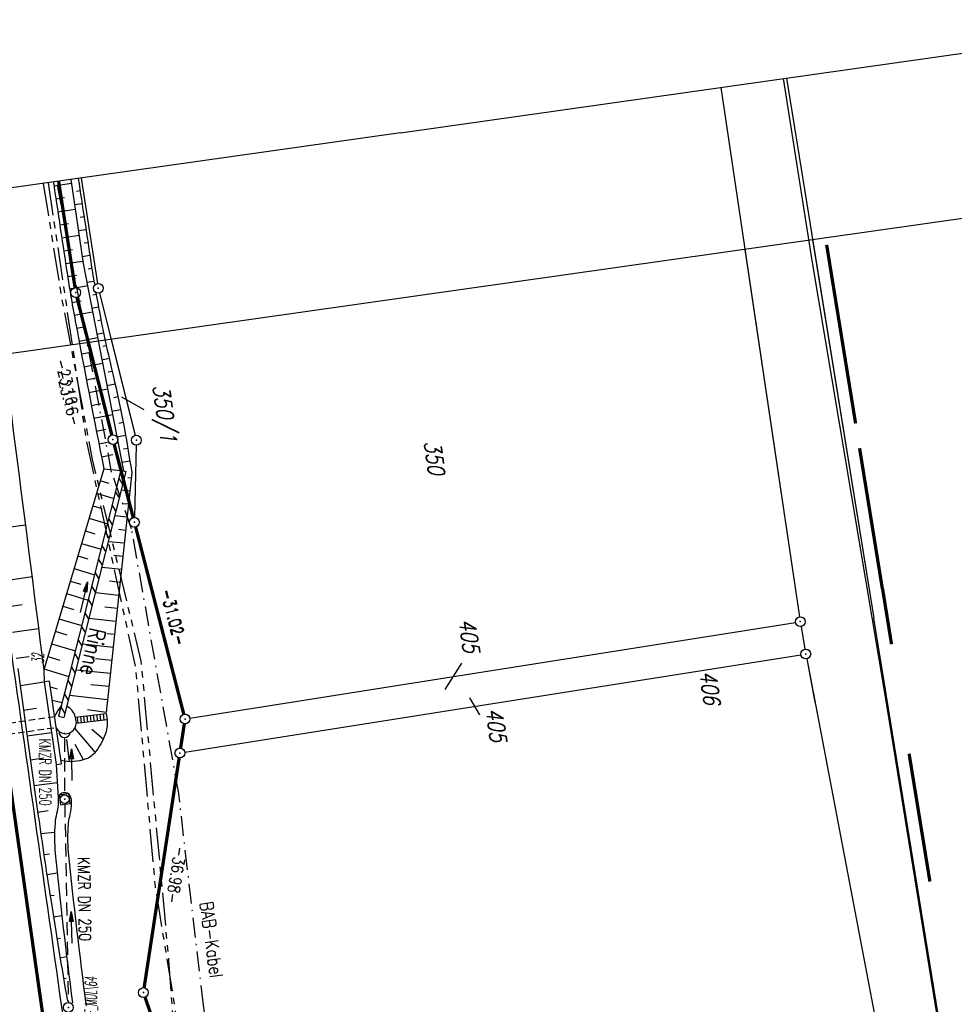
# Model space of a CAD drawing. Extents: x 446577 to 447216, y 443659 to 444842.
# Tile 176 of 177: x 446813 to 446956, y 444692 to 444842. Entities that reach past the tile are written whole.
import ezdxf
from ezdxf.enums import TextEntityAlignment as Align

# ---------------------------------------------------------------- set-up
doc = ezdxf.new("R2010")
doc.units = 0
doc.header["$LTSCALE"] = 2
doc.header["$MEASUREMENT"] = 0
for name, pattern in [('AUSGEZOGEN', [0]), ('BAB-FM2', [2.6, 1.5, -0.5, 0.1, -0.5]), ('GEMARKBAB', [3.7, 2, -0.5, 0.1, -0.5, 0.1, -0.5]), ('GESTRICH-X2', [1.5, 1, -0.5]), ('GESTRICHELT', [0.75, 0.5, -0.25]), ('PHANTOMX2', [5, 2.5, -0.5, 0.5, -0.5, 0.5, -0.5])]:
    doc.linetypes.add(name, pattern=pattern)
doc.layers.get('0').update_dxf_attribs({"linetype": 'AUSGEZOGEN'})
for name, color, linetype in [('203-ABSTAND', 8, 'AUSGEZOGEN'), ('203-FLSTNR', 8, 'AUSGEZOGEN'), ('203-GEMARKGRZ', 7, 'GEMARKBAB'), ('203-GRENZL', 8, 'AUSGEZOGEN'), ('203-GRENZL-BAB', 7, 'AUSGEZOGEN'), ('203-GRENZP', 8, 'AUSGEZOGEN'), ('203-GRENZP-BAB', 7, 'AUSGEZOGEN'), ('204-ABSTAND', 8, 'AUSGEZOGEN'), ('204-FLSTNR', 8, 'AUSGEZOGEN'), ('204-GEMARKGRZ', 7, 'GEMARKBAB'), ('204-GRENZL', 8, 'AUSGEZOGEN'), ('204-GRENZL-BAB', 7, 'AUSGEZOGEN'), ('204-GRENZP', 8, 'AUSGEZOGEN'), ('204-GRENZP-BAB', 7, 'AUSGEZOGEN'), ('ANMERKUNG', 7, 'CONTINUOUS'), ('BAB_FM', 5, 'BAB-FM2'), ('BAUWOTOP', 250, 'AUSGEZOGEN'), ('BAUWUTOP', 250, 'GESTRICHELT'), ('BOESCHG', 250, 'AUSGEZOGEN'), ('DURCHL', 200, 'GESTRICH-X2'), ('FBRTOP', 250, 'AUSGEZOGEN'), ('GEBAEUDE', 7, 'AUSGEZOGEN'), ('GRABEN', 250, 'AUSGEZOGEN'), ('KANAL', 7, 'GESTRICH-X2'), ('Lichtwellenleiter COLT', 46, 'PHANTOMX2'), ('Lichtwellenleiter GLH', 46, 'PHANTOMX2'), ('MULDE', 250, 'AUSGEZOGEN'), ('PFEIL', 7, 'CONTINUOUS'), ('PFEILTOP', 200, 'AUSGEZOGEN'), ('Planeinteilung', 250, 'CONTINUOUS'), ('RAHMEN', 7, 'AUSGEZOGEN'), ('Rinne', 200, 'CONTINUOUS'), ('SCHSYMBOL', 200, 'AUSGEZOGEN'), ('STROMLTG', 4, 'AUSGEZOGEN'), ('TEXTO', 4, 'CONTINUOUS')]:
    doc.layers.add(name, color=color, linetype=linetype)
doc.styles.add('ROMANS', font='romans.shx', dxfattribs={"width": 0.8})

# ---------------------------------------------------------------- blocks, each defined once
blk = doc.blocks.new('GST')
at = {"color": 0}
blk.add_circle((0, 0), 0.75, dxfattribs=at)
blk.add_point((0, 0), dxfattribs=at)
blk = doc.blocks.new('10')
blk.add_blockref('GST', (0, 0))
blk = doc.blocks.new('20')
blk.add_lwpolyline([(-0.75, -0.75), (0.75, -0.75), (0.75, 0.75), (-0.75, 0.75)], close=True)
blk.add_circle((0, 0), 0.676)
blk.add_point((0, 0))
blk = doc.blocks.new('40')
at = {"color": 0}
blk.add_arc((0.02, 0.31), 0.91, 192.5363, 347.4637, dxfattribs=at)
blk.add_point((0, 0), dxfattribs=at)
blk = doc.blocks.new('PFEIL2')
at = {"color": 0}
for p, q in [((0.88, 0), (-2.4, -0.01)), ((0.88, -0.27), (0.88, 0.28)), ((0.88, 0.28), (2.43, 0.01)), ((0.91, 0.27), (0.88, 0.26)), ((0.97, 0.26), (0.88, 0.25)), ((1.02, 0.25), (0.88, 0.23)), ((1.07, 0.24), (0.88, 0.21)), ((1.13, 0.23), (0.88, 0.19)), ((1.18, 0.22), (0.88, 0.17)), ((1.24, 0.21), (0.88, 0.15)), ((1.29, 0.21), (0.88, 0.14)), ((1.34, 0.2), (0.88, 0.12)), ((1.4, 0.19), (0.88, 0.1)), ((1.45, 0.18), (0.88, 0.08)), ((1.51, 0.17), (0.88, 0.06)), ((1.56, 0.16), (0.88, 0.04)), ((1.61, 0.15), (0.88, 0.02)), ((1.67, 0.14), (0.88, 0.01)), ((1.72, 0.13), (0.88, -0.01)), ((1.78, 0.12), (0.88, -0.03)), ((1.83, 0.11), (0.88, -0.05)), ((1.88, 0.1), (0.88, -0.07)), ((1.94, 0.09), (0.88, -0.09)), ((2.05, 0.08), (0.88, -0.12)), ((1.99, 0.08), (0.88, -0.11)), ((2.1, 0.07), (0.88, -0.14)), ((2.15, 0.06), (0.88, -0.16)), ((2.21, 0.05), (0.88, -0.18)), ((2.26, 0.04), (0.88, -0.2)), ((2.32, 0.03), (0.88, -0.22)), ((2.37, 0.02), (0.88, -0.23)), ((2.42, 0.01), (0.88, -0.25)), ((2.43, 0.01), (0.88, -0.27))]:
    blk.add_line(p, q, dxfattribs=at)
blk = doc.blocks.new('1135420')
for q in [(0, 420), (0, 0)]:
    blk.add_line((0, 297), q)
at = {"layer": 'RAHMEN'}
blk.add_line((25, 415), (25, 5), dxfattribs=at)

msp = doc.modelspace()

# ---------------------------------------------------------------- hatches: boundary and pattern name
at = {"layer": 'PFEILTOP'}
h = msp.add_hatch(dxfattribs=at)
h.set_pattern_fill('_USER', color=256, scale=1.5, angle=45, style=0, pattern_type=0)
h.set_pattern_definition([(300.8535, (446826.316, 444760.6508), (1.28772, 0.76927), [])])
h.paths.add_polyline_path([(446819.12, 444735.52), (446819.89, 444735.32), (446821.51, 444741.59), (446829.4, 444772.89), (446828.62, 444773.08), (446820.74, 444741.79)])

# ---------------------------------------------------------------- linework, layer by layer
at = {"layer": '203-FLSTNR'}
msp.add_line((446880.66, 444743.65), (446878.1, 444739.61), dxfattribs=at)
at = {"layer": '203-GEMARKGRZ', "const_width": 0.5, "flags": 128}
for points in [[(446937.72, 444799.42), (446940.83, 444780.23)], [(446944.95, 444754.98), (446946.32, 444746.53)]]:
    msp.add_lwpolyline(points, dxfattribs=at)
at = {"layer": '203-GRENZL'}
for p, q in [((446930.26, 444832.95), (446943.61, 444750.5)), ((446920.25, 444831.53), (446932.28, 444750.71)), ((446822.57, 444817.69), (446825.06, 444801.6)), ((446825.35, 444800.13), (446830.81, 444778.4)), ((446830.97, 444776.92), (446830.71, 444765.89)), ((446839.16, 444735.22), (446931.65, 444749.85)), ((446945.45, 444739.24), (446943.61, 444750.5)), ((446932.51, 444749.23), (446933.1, 444745.77)), ((446838.37, 444730.03), (446932.48, 444744.91)), ((446933.36, 444744.29), (446934.62, 444737.7))]:
    msp.add_line(p, q, dxfattribs=at)
at = {"layer": '203-GRENZL-BAB', "const_width": 0.5, "flags": 128}
for points in [[(446819.11, 444817.2), (446821.62, 444800.95)], [(446821.91, 444799.48), (446827.23, 444778.49)], [(446827.6, 444777.03), (446830.5, 444765.87)], [(446830.88, 444764.41), (446838.23, 444735.83)], [(446838.31, 444734.36), (446837.74, 444730.65)], [(446836.7, 444723.82), (446837.52, 444729.17)]]:
    msp.add_lwpolyline(points, dxfattribs=at)
at = {"layer": '204-FLSTNR'}
for p, q in [((446832.19, 444782.3), (446828.76, 444784.23)), ((446881.85, 444738.35), (446883.4, 444735.74))]:
    msp.add_line(p, q, dxfattribs=at)
at = {"layer": '204-GEMARKGRZ', "const_width": 0.5, "flags": 128}
for points in [[(446936.41, 444807.49), (446938.06, 444797.31)], [(446941.44, 444776.44), (446944.92, 444754.98)], [(446952.18, 444710.3), (446949, 444729.82)]]:
    msp.add_lwpolyline(points, dxfattribs=at)
at = {"layer": '204-GRENZL'}
for p, q in [((446934.26, 444808.27), (446943.61, 444750.5)), ((446923.93, 444806.8), (446932.28, 444750.71)), ((446827.12, 444793.08), (446830.81, 444778.4)), ((446830.97, 444776.92), (446830.71, 444765.89)), ((446839.16, 444735.22), (446931.65, 444749.85)), ((446969.25, 444592.85), (446943.61, 444750.5)), ((446932.51, 444749.23), (446933.1, 444745.77)), ((446838.37, 444730.03), (446932.48, 444744.91)), ((446933.36, 444744.29), (446946.02, 444677.87))]:
    msp.add_line(p, q, dxfattribs=at)
at = {"layer": '204-GRENZL-BAB', "const_width": 0.5, "flags": 128}
for points in [[(446823.66, 444792.59), (446827.23, 444778.49)], [(446827.6, 444777.03), (446830.5, 444765.87)], [(446830.88, 444764.41), (446838.23, 444735.83)], [(446838.31, 444734.36), (446837.74, 444730.65)], [(446832.17, 444694.09), (446837.52, 444729.17)], [(446832.31, 444692.64), (446844.05, 444658.56)]]:
    msp.add_lwpolyline(points, dxfattribs=at)
at = {"layer": 'BAB_FM'}
msp.add_lwpolyline([(446909.53, 444231.64), (446906.71, 444264.92), (446905, 444278.84), (446900.64, 444304.63), (446898.5, 444309.36), (446894.51, 444332.75), (446887.61, 444367.24), (446877.24, 444426.35), (446869.37, 444475.73), (446868.62, 444495.84), (446864.08, 444525.5), (446859.27, 444575.35), (446851.6, 444624.75), (446843.34, 444674.07), (446841.63, 444688.48), (446841.23, 444691.45), (446837.45, 444723.75), (446830.25, 444764.13), (446827.21, 444772.77), (446827.21, 444772.77), (446818.85, 444817.16)], dxfattribs=at)
at = {"layer": 'BAUWOTOP'}
for p, q in [((446817.7, 444740.89), (446816.92, 444740.77)), ((446816.92, 444740.77), (446818.75, 444728.17)), ((446819.55, 444728.27), (446817.7, 444740.89)), ((446818.75, 444728.17), (446819.55, 444728.27))]:
    msp.add_line(p, q, dxfattribs=at)
at = {"layer": 'BAUWUTOP'}
for p, q in [((446818.5, 444735.43), (446775.55, 444729.33)), ((446775.77, 444727.84), (446818.74, 444733.83))]:
    msp.add_line(p, q, dxfattribs=at)
at = {"layer": 'BOESCHG'}
for p, q in [((446818.4, 444816.49), (446821.08, 444816.89)), ((446818.4, 444816.49), (446818.4, 444816.49)), ((446821.83, 444815.7), (446822.39, 444815.78)), ((446818.69, 444814.51), (446820.03, 444814.71)), ((446818.69, 444814.51), (446818.69, 444814.51)), ((446818.99, 444812.53), (446821.66, 444812.93)), ((446818.99, 444812.53), (446818.99, 444812.53)), ((446821.56, 444813.64), (446822.69, 444813.81)), ((446822.42, 444811.74), (446822.99, 444811.83)), ((446819.29, 444810.55), (446820.62, 444810.75)), ((446819.29, 444810.55), (446819.29, 444810.55)), ((446822.14, 444809.68), (446823.29, 444809.85)), ((446819.59, 444808.58), (446822.24, 444808.98)), ((446819.59, 444808.58), (446819.59, 444808.58)), ((446819.89, 444806.6), (446821.21, 444806.8)), ((446819.89, 444806.6), (446819.89, 444806.6)), ((446823.01, 444807.79), (446823.59, 444807.87)), ((446820.19, 444804.62), (446822.82, 444805.02)), ((446822.72, 444805.72), (446823.89, 444805.9)), ((446820.19, 444804.62), (446820.19, 444804.62)), ((446823.62, 444803.83), (446824.19, 444803.92)), ((446820.49, 444802.64), (446821.83, 444802.85)), ((446820.49, 444802.64), (446820.49, 444802.64)), ((446820.81, 444800.67), (446820.81, 444800.67)), ((446820.84, 444800.8), (446823.59, 444801.26)), ((446823.43, 444801.77), (446824.51, 444801.94)), ((446824.33, 444799.88), (446824.84, 444799.97)), ((446821.14, 444798.7), (446822.54, 444798.94)), ((446821.14, 444798.7), (446821.14, 444798.7)), ((446824.2, 444797.82), (446825.2, 444798.01)), ((446821.49, 444796.73), (446824.31, 444797.24)), ((446821.49, 444796.73), (446821.5, 444796.73)), ((446825.08, 444795.94), (446825.58, 444796.04)), ((446821.86, 444794.76), (446823.27, 444795.03)), ((446821.86, 444794.76), (446821.86, 444794.76)), ((446822.23, 444792.8), (446825.07, 444793.33)), ((446824.96, 444793.87), (446825.98, 444794.08)), ((446822.23, 444792.8), (446822.23, 444792.8)), ((446825.87, 444792.01), (446826.4, 444792.13)), ((446822.6, 444790.83), (446824.03, 444791.1)), ((446822.6, 444790.83), (446822.6, 444790.83)), ((446825.73, 444789.92), (446826.84, 444790.17)), ((446822.98, 444788.87), (446825.83, 444789.41)), ((446822.98, 444788.87), (446822.98, 444788.87)), ((446823.36, 444786.9), (446824.78, 444787.18)), ((446826.7, 444788.09), (446827.29, 444788.23)), ((446823.36, 444786.9), (446823.36, 444786.9)), ((446823.73, 444784.94), (446826.59, 444785.49)), ((446826.49, 444786), (446827.74, 444786.28)), ((446823.73, 444784.94), (446823.74, 444784.94)), ((446827.52, 444784.19), (446828.17, 444784.33)), ((446824.12, 444782.98), (446825.54, 444783.25)), ((446824.12, 444782.98), (446824.12, 444782.98)), ((446824.5, 444781.01), (446827.35, 444781.57)), ((446824.5, 444781.01), (446824.5, 444781.01)), ((446827.24, 444782.1), (446828.58, 444782.37)), ((446828.29, 444780.28), (446828.97, 444780.41)), ((446824.88, 444779.05), (446826.31, 444779.33)), ((446824.88, 444779.05), (446824.88, 444779.05)), ((446828, 444778.2), (446829.33, 444778.44)), ((446825.27, 444777.09), (446826.59, 444777.35)), ((446825.27, 444777.09), (446825.27, 444777.09)), ((446829.03, 444776.36), (446829.68, 444776.47)), ((446825.66, 444775.13), (446827.37, 444775.47)), ((446825.66, 444775.13), (446825.66, 444775.13)), ((446828.76, 444774.3), (446830, 444774.5)), ((446826.03, 444773.28), (446828.62, 444773.05)), ((446829.69, 444771.97), (446830.19, 444771.92)), ((446825.49, 444771.49), (446826.76, 444771.11)), ((446824.92, 444769.58), (446827.54, 444768.79)), ((446828.69, 444770.07), (446829.98, 444769.93)), ((446824.34, 444767.66), (446825.7, 444767.25)), ((446828.98, 444768.03), (446829.77, 444767.94)), ((446827.7, 444766.15), (446829.55, 444765.95)), ((446814.04, 444764.72), (446809.86, 444764.13)), ((446823.77, 444765.75), (446826.56, 444764.91)), ((446823.2, 444763.83), (446824.63, 444763.4)), ((446828.28, 444764.08), (446829.34, 444763.96)), ((446822.62, 444761.91), (446825.59, 444761.02)), ((446826.71, 444762.23), (446829.13, 444761.98)), ((446822.05, 444760), (446823.57, 444759.54)), ((446827.57, 444760.13), (446828.92, 444759.99)), ((446821.47, 444758.08), (446824.61, 444757.14)), ((446825.73, 444758.31), (446828.71, 444758)), ((446815.05, 444756.79), (446810.98, 444756.21)), ((446820.9, 444756.17), (446822.51, 444755.68)), ((446826.87, 444756.18), (446828.5, 444756.01)), ((446820.32, 444754.25), (446823.63, 444753.26)), ((446824.74, 444754.4), (446828.29, 444754.02)), ((446813.54, 444752.54), (446811.54, 444752.25)), ((446819.75, 444752.34), (446821.44, 444751.83)), ((446826.16, 444752.23), (446828.08, 444752.03)), ((446819.17, 444750.42), (446822.65, 444749.38)), ((446823.75, 444750.48), (446827.87, 444750.04)), ((446816.05, 444748.85), (446812.09, 444748.29)), ((446818.6, 444748.5), (446820.38, 444747.97)), ((446826.51, 444748.18), (446827.65, 444748.05)), ((446818.02, 444746.59), (446821.67, 444745.49)), ((446822.76, 444746.56), (446827.44, 444746.06)), ((446814.6, 444744.61), (446812.65, 444744.33)), ((446817.45, 444744.67), (446819.32, 444744.11)), ((446824.75, 444744.34), (446827.23, 444744.08)), ((446816.87, 444742.76), (446820.69, 444741.61)), ((446821.78, 444742.64), (446827.02, 444742.09)), ((446813.23, 444740.2), (446816.92, 444740.79)), ((446824.04, 444740.39), (446826.81, 444740.1)), ((446817.83, 444740.01), (446818.9, 444739.72)), ((446818.12, 444738.01), (446819.67, 444737.65)), ((446820.77, 444738.73), (446826.6, 444738.11)), ((446813.75, 444736.47), (446815.74, 444736.78)), ((446826.39, 444736.12), (446823.5, 444736.49)), ((446814.3, 444732.53), (446818.04, 444733.06)), ((446824.72, 444730.05), (446821.59, 444733.7)), ((446825.92, 444732.02), (446824.2, 444733.5)), ((446820.8, 444728.59), (446820.36, 444731.96)), ((446822.9, 444728.87), (446821.66, 444731.21)), ((446814.81, 444728.87), (446816.86, 444729.18)), ((446818.75, 444728.17), (446819.05, 444723)), ((446815.36, 444724.97), (446818.91, 444725.44)), ((446815.92, 444720.91), (446817.52, 444721.15)), ((446816.39, 444717.62), (446818.49, 444717.86)), ((446816.85, 444714.44), (446817.71, 444714.55)), ((446817.31, 444711.39), (446818.9, 444711.63)), ((446817.81, 444708.16), (446818.45, 444708.24)), ((446818.32, 444704.9), (446819.6, 444705.12)), ((446818.86, 444701.57), (446819.42, 444701.65)), ((446819.33, 444698.67), (446820.34, 444698.88)), ((446819.87, 444695.48), (446820.27, 444695.56))]:
    msp.add_line(p, q, dxfattribs=at)
for points in [[(446818.31, 444817.08, 0.000285), (446820.29, 444803.94, 0.008725), (446821.66, 444795.82, 0.003132), (446826.03, 444773.28)], [(446822.12, 444817.62, 0.000148), (446824.03, 444804.9, 0.004309), (446824.57, 444801.53, -0.021752)], [(446807.46, 444815.55, -0.001365), (446816.83, 444742.62)], [(446824.82, 444800.09, 0.014892), (446827.21, 444788.55, -0.021752), (446830.27, 444772.72, -0.120415)], [(446812.87, 444742.8), (446814.78, 444729.06), (446816.01, 444720.29, 0.004485), (446817.9, 444707.57, 0.00326), (446820.46, 444691.99)], [(446826.52, 444734.94, -0.003534), (446826.53, 444734.8, -0.110594), (446826.23, 444732.74, -0.074092), (446824.72, 444730.05, -0.13949), (446823.3, 444729.01, -0.145919), (446819.48, 444728.75)]]:
    msp.add_lwpolyline(points, format="xyb", dxfattribs=at)
msp.add_lwpolyline([(446826.03, 444773.28), (446816.83, 444742.62), (446816.92, 444740.77)], dxfattribs=at)
at = {"layer": 'BOESCHG', "flags": 128}
msp.add_lwpolyline([(446830.27, 444772.72), (446826.39, 444736.12)], dxfattribs=at)
at = {"layer": 'BOESCHG'}
msp.add_arc((446820.19, 444734.46), 1.59, 203.2947, 357.8833, dxfattribs=at)
at = {"layer": 'DURCHL'}
msp.add_line((446820, 444732.12), (446820.03, 444723.62), dxfattribs=at)
at = {"layer": 'FBRTOP', "const_width": 0.5}
for points in [[(446799.06, 444814.35, 0.000001), (446804.84, 444773.59, 0.000003), (446813.61, 444711.71, -0.000002), (446822.38, 444649.83, -0.000001), (446829.4, 444600.32, 0.000001), (446836.41, 444550.82, 0.000002), (446841.68, 444513.69, -0.000003), (446846.94, 444476.56, -0.000006), (446848.69, 444464.18, 0.000007), (446850.45, 444451.81, 0.000013), (446852.2, 444439.43, -0.000015), (446853.96, 444427.05, -0.000001), (446855.55, 444415.81, -0.000001), (446856.8, 444406.99)], [(446771.34, 444810.43, 0.000001), (446777.12, 444769.66, 0.000003), (446785.89, 444707.78, -0.000002), (446794.66, 444645.9, -0.000001), (446801.68, 444596.39, 0.000001), (446808.69, 444546.89, 0.000002), (446813.95, 444509.76, -0.000003), (446819.22, 444472.63, -0.000006), (446820.97, 444460.25, 0.000007), (446822.72, 444447.88, 0.000013), (446824.48, 444435.5, -0.000015), (446826.23, 444423.12, -0.000001), (446827.83, 444411.88, -0.000001), (446829.74, 444398.37), (446833.25, 444373.62, -0.00001), (446833.54, 444371.56, 0.000001), (446833.83, 444369.51, 0.000608), (446834.33, 444366.01, 0.000749)]]:
    msp.add_lwpolyline(points, format="xyb", dxfattribs=at)
at = {"layer": 'FBRTOP'}
msp.add_lwpolyline([(446802.03, 444814.78, 0.000001), (446807.81, 444774.01, 0.000003), (446816.58, 444712.13, -0.000002), (446825.35, 444650.25, -0.000001), (446832.37, 444600.74, 0.000001), (446839.38, 444551.24, 0.000002), (446844.65, 444514.11, -0.000003), (446849.91, 444476.98, -0.000006), (446851.66, 444464.6, 0.000007), (446853.42, 444452.23, 0.007134), (446854.73, 444443.41)], format="xyb", dxfattribs=at)
at = {"layer": 'FBRTOP', "color": 0, "const_width": 0.5}
msp.add_lwpolyline([(446833.76, 444484.97, -0.000083), (446837.96, 444455.18, -0.000176), (446839.93, 444441.17, -0.000011), (446846.01, 444397.88, 0.000067), (446846.97, 444391.05, 0.001727), (446849.89, 444370.76, 0.00123), (446854.16, 444342.3, 0.004209), (446857.4, 444322.22, 0.002979), (446862.39, 444293.91, 0.003153), (446866.57, 444271.78, 0.002691), (446871.77, 444245.9, 0.003085)], format="xyb", dxfattribs=at)
at = {"layer": 'GEBAEUDE'}
for p, q in [((446821.66, 444735.4), (446826.4, 444735.96)), ((446825.9, 444735.9), (446826.02, 444734.91)), ((446826.4, 444735.96), (446826.52, 444734.96)), ((446821.66, 444735.4), (446821.78, 444734.41)), ((446826.52, 444734.96), (446821.78, 444734.41)), ((446821.93, 444735.43), (446822.05, 444734.44)), ((446822.43, 444735.49), (446822.54, 444734.5)), ((446822.92, 444735.55), (446823.04, 444734.56)), ((446823.42, 444735.61), (446823.54, 444734.61)), ((446823.92, 444735.67), (446824.03, 444734.67)), ((446824.41, 444735.72), (446824.53, 444734.73)), ((446824.91, 444735.78), (446825.03, 444734.79)), ((446825.41, 444735.84), (446825.52, 444734.85))]:
    msp.add_line(p, q, dxfattribs=at)
at = {"layer": 'GRABEN'}
msp.add_lwpolyline([(446821, 444817.46), (446822.88, 444804.62), (446829.01, 444772.98)], dxfattribs=at)
for centre, radius, start, end in [((446823.63, 444733.54), 5.46, 138.428, 159.8214), ((446819.32, 444734.93), 2.37, 11.9884, 64.5648)]:
    msp.add_arc(centre, radius, start, end, dxfattribs=at)
at = {"layer": 'KANAL'}
msp.add_line((446820, 444732.12), (446820.03, 444723.62), dxfattribs=at)
at = {"layer": 'KANAL', "flags": 128}
msp.add_lwpolyline([(446820.05, 444722.11), (446820.6, 444691.83)], dxfattribs=at)
at = {"layer": 'Lichtwellenleiter COLT', "flags": 128}
msp.add_lwpolyline([(446816.77, 444816.86), (446819.62, 444799.09), (446824.24, 444774.74), (446831.69, 444743.96), (446835.9, 444698.3), (446836.65, 444687.9), (446840.11, 444664.74), (446852.61, 444581.42), (446856, 444543), (446859.98, 444500.66), (446872.97, 444413.12), (446880.98, 444367.29), (446898.09, 444284.1), (446912.94, 444193.47), (446922.29, 444168.74), (446927.57, 444156.61), (446940.43, 444137.43), (446960.6, 444106.1), (446972.2, 444089.75), (446979.63, 444075.97), (446986.01, 444066.32), (446990.98, 444061.94), (447002.57, 444056.46), (447015.49, 444051.89), (447029.71, 444042.27), (447034.33, 444023.34), (447035.22, 444005.16), (447039.02, 443997.63), (447042.69, 443991.11), (447046.49, 443980.95), (447046.58, 443972.29), (447046.96, 443967.89), (447049.93, 443956.08), (447051.34, 443951.88), (447052.41, 443948.01), (447051.72, 443939.51), (447054.01, 443929.77)], dxfattribs=at)
at = {"layer": 'Lichtwellenleiter GLH', "flags": 128}
msp.add_lwpolyline([(446817.51, 444816.97), (446823.36, 444777.47), (446830.86, 444742.9), (446833.85, 444709.52), (446836.82, 444691.23), (446838.95, 444675.64), (446841.52, 444660), (446846.05, 444625.75), (446849.99, 444600.7), (446854.15, 444573.8), (446856, 444550.23), (446858.42, 444517.76), (446863.08, 444478.25), (446866.75, 444454.11), (446870.89, 444424.38), (446873.97, 444406.29), (446880.49, 444371.69), (446885.51, 444345.15), (446891.76, 444313.56), (446896.15, 444292.99), (446898.62, 444279.37), (446901.53, 444261.81), (446905.78, 444234.97), (446912.02, 444199.23), (446915.04, 444187.07), (446924.9, 444161.09), (446934.75, 444146.16), (446941.6, 444135.14), (446949.13, 444122.35), (446960.01, 444107.43), (446974.89, 444086.64), (446983.89, 444069.08), (446993.51, 444060.6), (447003.35, 444056.08), (447012.24, 444053.94), (447024.77, 444047.18), (447032.7, 444037.47), (447034.48, 444027.38), (447033.81, 444016.5), (447034.29, 444009.42), (447036.75, 444002.16), (447044.88, 443987.13), (447045.95, 443981.02), (447045.71, 443971.69), (447046.17, 443967.98), (447051.2, 443949.17), (447051.06, 443938.51), (447052.47, 443928.94)], dxfattribs=at)
at = {"layer": 'MULDE'}
for points in [[(446819.04, 444722.83, -0.010205), (446819.05, 444722.19, -0.022577), (446819.04, 444721.98, -0.035266), (446818.81, 444720.66, 0.038834), (446818.57, 444719.19, 0.04568), (446818.6, 444714.58, 0.008269), (446821.24, 444691.79, 0.000258)], [(446821.04, 444722.9, -0.010205), (446821.05, 444722.18, -0.022577), (446821.03, 444721.78, -0.035266), (446820.76, 444720.19, 0.038834), (446820.56, 444719.02, 0.04568), (446820.59, 444714.77, 0.008536), (446823.32, 444691.32, 0.000258)]]:
    msp.add_lwpolyline(points, format="xyb", dxfattribs=at)
msp.add_arc((446820.04, 444722.87), 1, 1.8747, 181.8747, dxfattribs=at)
at = {"layer": 'Rinne', "flags": 128}
for points in [[(446828.62, 444773.08), (446820.74, 444741.79), (446819.12, 444735.52)], [(446829.4, 444772.89), (446821.51, 444741.59), (446819.89, 444735.32)], [(446828.62, 444773.08), (446829.4, 444772.89)], [(446819.12, 444735.52), (446819.89, 444735.32)]]:
    msp.add_lwpolyline(points, dxfattribs=at)
at = {"layer": 'STROMLTG', "flags": 128}
msp.add_lwpolyline([(446929.77, 444832.88), (446934.14, 444805.09), (446945.33, 444738.47), (446956.23, 444671.34), (446980.01, 444524.32), (446991.27, 444454.92), (447002.23, 444387.19), (447010.9, 444333.7), (447021.63, 444267.3), (447032, 444202.63), (447041.73, 444142.09), (447053.14, 444071.54), (447063.14, 444009.46)], dxfattribs=at)

# ---------------------------------------------------------------- block references
at = {"layer": '203-GRENZP', "rotation": 278.0670990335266}
for p in [(446825.17, 444800.86), (446830.99, 444777.67), (446932.39, 444749.97), (446933.22, 444745.03)]:
    msp.add_blockref('GST', p, dxfattribs=at)
at = {"layer": '203-GRENZP-BAB', "rotation": 278.0670990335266}
for p in [(446821.73, 444800.21), (446827.41, 444777.76), (446830.69, 444765.14), (446838.42, 444735.1), (446837.63, 444729.91)]:
    msp.add_blockref('GST', p, dxfattribs=at)
at = {"layer": '204-GRENZP', "rotation": 278.0670990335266}
for p in [(446830.99, 444777.67), (446932.39, 444749.97), (446933.22, 444745.03)]:
    msp.add_blockref('GST', p, dxfattribs=at)
at = {"layer": '204-GRENZP-BAB', "rotation": 278.0670990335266}
for p in [(446827.41, 444777.76), (446830.69, 444765.14), (446838.42, 444735.1), (446837.63, 444729.91), (446832.06, 444693.35)]:
    msp.add_blockref('GST', p, dxfattribs=at)
at = {"layer": 'PFEIL'}
for p, rotation in [((446821.1, 444728.14), 90.28600000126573), ((446821.06, 444703.3), 91.03619999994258)]:
    msp.add_blockref('PFEIL2', p, dxfattribs=dict(at, rotation=rotation))
at = {"layer": 'PFEILTOP', "rotation": 76.3575602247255}
msp.add_blockref('PFEIL2', (446822.97, 444753.7), dxfattribs=at)
at = {"layer": 'Planeinteilung', "linetype": 'Continuous', "rotation": 278.0670990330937}
msp.add_blockref('1135420', (446577.28, 444782.92), dxfattribs=at)
at = {"layer": 'SCHSYMBOL'}
for name, p, rotation in [('40', (446819.99, 444732.89), 358.1267455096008), ('20', (446820.04, 444722.87), 278.0671), ('10', (446820.61, 444691.08), 278.0671)]:
    msp.add_blockref(name, p, dxfattribs=dict(at, rotation=rotation))

# ---------------------------------------------------------------- texts
at = {"layer": '203-ABSTAND', "char_height": 1.8, "attachment_point": 5, "style": 'ROMANS'}
for s, insert, rotation in [('-23.16-', (446820.5, 444785.8), 284.1975), ('-31.02-', (446836.58, 444750.64), 284.4307)]:
    msp.add_mtext(s, dxfattribs=dict(at, insert=insert, rotation=rotation))
at = {"layer": '203-FLSTNR', "style": 'ROMANS', "oblique": 15, "width": 0.8}
for s, p in [('405', (446880.22, 444750.24)), ('406', (446916.99, 444742.29))]:
    msp.add_text(s, height=2.5, rotation=278.0671, dxfattribs=at).set_placement(p)
at = {"layer": '204-ABSTAND', "char_height": 1.8, "attachment_point": 5, "style": 'ROMANS'}
for s, insert, rotation in [('-23.16-', (446820.63, 444784.2), 284.1793), ('-31.02-', (446836.73, 444750.68), 284.4305), ('-36.98-', (446837.09, 444711.29), 261.3368)]:
    msp.add_mtext(s, dxfattribs=dict(at, insert=insert, rotation=rotation))
at = {"layer": '204-FLSTNR', "style": 'ROMANS', "oblique": 15, "width": 0.8}
for s, p in [('350/1', (446833.48, 444785.97)), ('350', (446874.91, 444777.42)), ('405', (446884.35, 444736.62))]:
    msp.add_text(s, height=2.5, rotation=278.0671, dxfattribs=at).set_placement(p)
at = {"layer": 'ANMERKUNG', "style": 'ROMANS', "oblique": 7, "width": 0.5}
for s, p in [('32', (446816.83, 444743.62)), ('AUF_MUL\\64', (446824.93, 444688.39))]:
    msp.add_text(s, height=1.8, rotation=90, dxfattribs=at).set_placement(p)
at = {"layer": 'BAB_FM', "style": 'ROMANS', "width": 0.8}
msp.add_text('BAB-Kabel', height=2, rotation=277.7427, dxfattribs=at).set_placement((446840.67, 444707.08))
at = {"layer": 'Rinne', "style": 'ROMANS', "width": 0.8}
msp.add_text('Rinne', height=2.5, rotation=257.8718, dxfattribs=at).set_placement((446823.91, 444749.19))
at = {"layer": 'TEXTO', "style": 'ROMANS'}
for rotation, width, p in [(270.286, 0.6, (446816.16, 444727)), (271.0362, 0.75, (446822.15, 444707.6))]:
    msp.add_text('KMZR DN 250', height=1.8, rotation=rotation, dxfattribs=dict(at, width=width)).set_placement(p, align=Align.CENTER)

doc.saveas('drawing.dxf')
